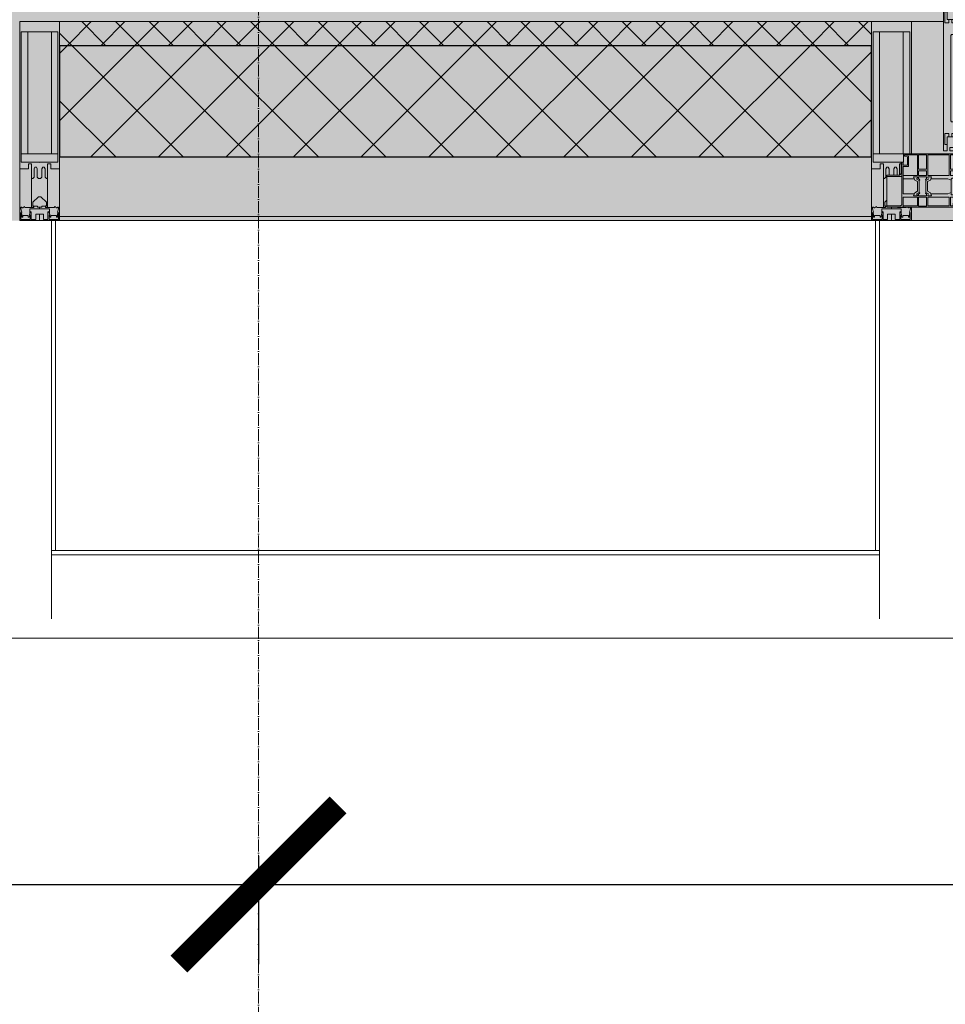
# Model space of a CAD drawing. Header units: millimetres. Extents: x -26894274 to 19789193, y -86687 to 22351.
# Tile 28 of 256: x 35618 to 36781, y -50719 to -49482. Entities that reach past the tile are written whole.
import ezdxf

# ---------------------------------------------------------------- set-up
doc = ezdxf.new("R2010")
doc.units = ezdxf.units.MM
doc.linetypes.add('-D1-02х01', pattern=[3, 2, -1])
doc.linetypes.add('-D1d1-15x02', pattern=[19, 15, -2, 0, -2])
doc.layers.get('Defpoints').update_dxf_attribs({"color": 31})
for name, color, linetype, lineweight in [('_0', 7, 'Continuous', 13), ('A-200-M_WALL', 7, 'Continuous', 5), ('A-200-M_WALL_PAT', 7, 'Continuous', 5), ('A-214-M_CURT_WALL', 7, 'Continuous', 5), ('A-215-M_CURT_PANEL', 7, 'Continuous', 5), ('A-280-M_COLUMN', 7, 'Continuous', 5), ('A-314-M_WINDOW', 7, 'Continuous', 5), ('Z-060-M_DETAIL', 7, 'Continuous', 5), ('Ограждение', 7, 'Continuous', 5), ('Оси', 7, 'Continuous', 5), ('Поручни', 7, 'Continuous', 5)]:
    doc.layers.add(name, color=color, linetype=linetype, lineweight=lineweight)
doc.styles.add('fl_iso paper', font='isocpeur.ttf', dxfattribs={"width": 0.8, "oblique": 10})
doc.dimstyles.new('In tre 1_100', dxfattribs={"dimscale": 100, "dimtxt": 2.5, "dimasz": 2, "dimexe": 1, "dimexo": 0.7, "dimgap": 0.6, "dimtad": 1, "dimdec": 0, "dimrnd": 5, "dimzin": 0, "dimdsep": 46, "dimtxsty": 'fl_iso paper', "dimblk": 'ARCHTICK', "dimcen": 0, "dimdle": 1, "dimadec": 0, "dimazin": 0, "dimtfac": 1, "dimtdec": 0, "dimtofl": 0, "dimtmove": 1, "dimatfit": 3, "dimldrblk": 'DOT', "dimfxl": 40, "dimtfillclr": 256, "dimtolj": 1, "dimtzin": 0, "dimarcsym": 1})

# ---------------------------------------------------------------- blocks, each defined once
blk = doc.blocks.new('_ArchTick')
at = {"color": 0, "linetype": 'ByBlock', "lineweight": 9, "const_width": 0.15}
blk.add_lwpolyline([(-0.5, -0.5), (0.5, 0.5)], dxfattribs=at)
blk = doc.blocks.new('*D280')
at = {"layer": 'Defpoints', "color": 0, "transparency": 16777216}
for p in [(35918, -50462.7), (44318, -50462.7), (44318, -50568.8)]:
    blk.add_point(p, dxfattribs=at)
at = {"layer": 'Оси', "color": 0, "lineweight": -2, "transparency": 16777216}
for p, q in [((35918, -50532.7), (35918, -50668.8)), ((44318, -50532.7), (44318, -50668.8)), ((35818, -50568.8), (44418, -50568.8))]:
    blk.add_line(p, q, dxfattribs=at)
at = {"layer": 'Оси', "color": 0, "lineweight": -2, "transparency": 16777216, "xscale": 200, "yscale": 200, "zscale": 200, "rotation": 180}
blk.add_blockref('_ArchTick', (35918, -50568.8), dxfattribs=at)
at = {"layer": 'Оси', "color": 0, "lineweight": -2, "transparency": 16777216, "xscale": 200, "yscale": 200, "zscale": 200}
blk.add_blockref('_ArchTick', (44318, -50568.8), dxfattribs=at)
at = {"layer": 'Оси', "color": 0, "transparency": 16777216, "insert": (40118, -50383.8), "char_height": 250, "attachment_point": 5, "style": 'fl_iso paper'}
blk.add_mtext('\\A1;8400', dxfattribs=at)
blk = doc.blocks.new('_DOT')
at = {"color": 0, "linetype": 'ByBlock'}
blk.add_line((-0.5, 0), (-1, 0), dxfattribs=at)
at = {"color": 0, "linetype": 'ByBlock', "const_width": 0.5}
blk.add_lwpolyline([(-0.25, 0, 1), (0.25, 0, 1)], format="xyb", close=True, dxfattribs=at)
blk = doc.blocks.new('A_PAN_Створка - 383мм-V35-50_AS_Plan_09')
at = {"layer": 'A-215-M_CURT_PANEL'}
h = blk.add_hatch(dxfattribs=at)
h.set_pattern_fill('FP_19', color=256, style=0, pattern_type=2)
h.set_pattern_definition([(225, (700, -754.981), (14.14214, -14.14214), []), (315, (700, -754.981), (14.14214, 14.14214), [])])
h.paths.add_polyline_path([(-54.5, -31.8), (-54.9, -34.1), (-57.2, -36.4), (-57.2, -60.8), (-54.6, -63.4), (-53.6, -82.7), (54.6, -81.8), (54.6, -63.4), (57.2, -60.8), (57.2, -36.4), (54.9, -34.1), (54.5, -31.8)])
at = {"layer": 'A-314-M_WINDOW'}
for p, q in [((-67.9, -17), (-171, -17)), ((-171, -17), (-171, -57)), ((-171, -18.5), (-153.5, -18.5)), ((-153.5, -18.5), (-152, -20)), ((-152, -20), (-152, -73.5)), ((-150.5, -17), (-150.5, -29.4)), ((-132.4, -18.6), (-150.5, -18.6)), ((-132.4, -29.4), (-132.4, -18.6)), ((-131, -18.2), (-131, -29.5)), ((-120.8, -18.2), (-131, -18.2)), ((-120.8, -18.2), (-120.8, -29.5)), ((-119.3, -18.6), (-92.5, -18.6)), ((-119.3, -29.4), (-119.3, -18.6)), ((-92.5, -18.6), (-92.5, -29.4)), ((-90.8, -18.5), (-90.8, -29.4)), ((-87.3, -18.5), (-90.8, -18.5)), ((-87.3, -20.4), (-87.3, -18.5)), ((-87.3, -20.4), (-87.3, -21.9)), ((-84.8, -20.4), (-87.3, -20.4)), ((-87.3, -21.9), (-85.9, -21.9)), ((-85.9, -18.2), (-85.9, -20.4)), ((-75.9, -18.2), (-85.9, -18.2)), ((-85.9, -21.9), (-85.9, -29.4)), ((-83.4, -20.4), (-84.8, -20.4)), ((-70, -33.8), (-83.4, -20.4)), ((-78, -84), (-78, -23.5)), ((-78, -23.5), (-67.9, -23.5)), ((-75.9, -21.5), (-75.9, -18.2)), ((-75.9, -21.5), (-75.9, -23.5)), ((-74.9, -21.5), (-75.9, -21.5)), ((-75.9, -23.5), (-73, -23.5)), ((-74.9, -17.9), (-74.9, -21.5)), ((-68.9, -17.9), (-74.9, -17.9)), ((-67.2, -29.3), (-73, -23.5)), ((-61.4, -23.5), (-70, -32.1)), ((-68.9, -21.5), (-68.9, -17.9)), ((-67.9, -21.5), (-68.9, -21.5)), ((67.9, -17), (-67.9, -17)), ((-61.4, -23.5), (-67.9, -17)), ((-67.9, -17), (-67.9, -23.5)), ((-67.9, -17), (67.9, -17)), ((-67.9, -21.5), (-67.9, -23.5)), ((-67.9, -23.5), (-64.6, -26.8)), ((-67.9, -23.5), (-64.6, -26.8)), ((-64.6, -26.8), (-61.4, -23.5)), ((61.4, -23.5), (-61.4, -23.5)), ((67.9, -17), (61.4, -23.5)), ((70, -32.1), (61.4, -23.5)), ((61.4, -23.5), (64.6, -26.8)), ((67.9, -23.5), (64.6, -26.8)), ((64.6, -26.8), (67.9, -23.5)), ((67.2, -29.3), (73, -23.5)), ((67.9, -23.5), (67.9, -17)), ((171, -17), (67.9, -17)), ((67.9, -21.5), (67.9, -23.5)), ((67.9, -21.5), (68.9, -21.5)), ((67.9, -23.5), (78, -23.5)), ((68.9, -17.9), (74.9, -17.9)), ((68.9, -21.5), (68.9, -17.9)), ((70, -33.8), (83.4, -20.4)), ((75.9, -23.5), (73, -23.5)), ((74.9, -17.9), (74.9, -21.5)), ((74.9, -21.5), (75.9, -21.5)), ((75.9, -18.2), (85.9, -18.2)), ((75.9, -21.5), (75.9, -18.2)), ((75.9, -21.5), (75.9, -23.5)), ((78, -23.5), (78, -84)), ((83.4, -20.4), (84.8, -20.4)), ((84.8, -20.4), (87.3, -20.4)), ((85.9, -18.2), (85.9, -20.4)), ((85.9, -21.9), (85.9, -29.4)), ((87.3, -21.9), (85.9, -21.9)), ((87.3, -18.5), (90.8, -18.5)), ((87.3, -20.4), (87.3, -18.5)), ((87.3, -20.4), (87.3, -21.9)), ((90.8, -18.5), (90.8, -29.4)), ((92.5, -18.6), (92.5, -29.4)), ((119.3, -18.6), (92.5, -18.6)), ((119.3, -29.4), (119.3, -18.6)), ((120.8, -18.2), (120.8, -29.5)), ((120.8, -18.2), (131, -18.2)), ((131, -18.2), (131, -29.5)), ((132.4, -18.6), (150.5, -18.6)), ((132.4, -29.4), (132.4, -18.6)), ((150.5, -17), (150.5, -29.4)), ((153.5, -18.5), (152, -20)), ((152, -20), (152, -73.5)), ((171, -18.5), (153.5, -18.5)), ((171, -57), (171, -17)), ((-150.5, -29.4), (-132.4, -29.4)), ((-150.5, -33.6), (-150.5, -68)), ((-136.3, -33.6), (-150.5, -33.6)), ((-137.2, -31), (-135.8, -35)), ((-132.5, -31), (-137.2, -31)), ((-132.1, -36.8), (-135.8, -35)), ((-132.5, -31.9), (-133.4, -33.7)), ((-133.4, -33.7), (-130.1, -35.3)), ((-132.5, -31.9), (-132.5, -31)), ((-132.1, -49), (-132.1, -36.8)), ((-131, -29.5), (-120.8, -29.5)), ((-131, -30.9), (-131, -33)), ((-120.8, -30.9), (-131, -30.9)), ((-129.4, -34.6), (-131, -33)), ((-130.1, -35.3), (-129.4, -34.6)), ((-130.1, -35.3), (-130.1, -50.4)), ((-122.4, -34.6), (-120.8, -33)), ((-121.7, -35.3), (-122.4, -34.6)), ((-118.4, -33.7), (-121.7, -35.3)), ((-121.7, -35.3), (-121.7, -50.4)), ((-120.8, -30.9), (-120.8, -33)), ((-119.7, -36.8), (-115.9, -35)), ((-119.7, -49), (-119.7, -36.8)), ((-92.5, -29.4), (-119.3, -29.4)), ((-119.3, -31), (-114.6, -31)), ((-119.3, -31.9), (-119.3, -31)), ((-119.3, -31.9), (-118.4, -33.7)), ((-114.6, -31), (-115.9, -35)), ((-94.1, -33.5), (-115.4, -33.5)), ((-89.9, -35.1), (-94.1, -33.5)), ((-90.8, -29.4), (-85.9, -29.4)), ((-89.9, -32.5), (-89.9, -35.1)), ((-85.9, -32.5), (-89.9, -32.5)), ((-89.9, -35.1), (-89.9, -50.9)), ((-85.9, -29.4), (-85.9, -32.5)), ((-78, -36.8), (-70, -36.8)), ((-78, -45.6), (-78, -36.8)), ((-70, -32.1), (-70, -62.5)), ((-70, -36.8), (-70, -33.8)), ((-64.6, -26.8), (-67.2, -29.3)), ((64.6, -26.8), (67.2, -29.3)), ((70, -62.5), (70, -32.1)), ((70, -36.8), (70, -33.8)), ((78, -36.8), (70, -36.8)), ((78, -45.6), (78, -36.8)), ((85.9, -29.4), (85.9, -32.5)), ((90.8, -29.4), (85.9, -29.4)), ((85.9, -32.5), (89.9, -32.5)), ((89.9, -32.5), (89.9, -35.1)), ((89.9, -35.1), (94.1, -33.5)), ((89.9, -35.1), (89.9, -50.9)), ((92.5, -29.4), (119.3, -29.4)), ((94.1, -33.5), (115.4, -33.5)), ((114.6, -31), (115.9, -35)), ((119.3, -31), (114.6, -31)), ((119.7, -36.8), (115.9, -35)), ((119.3, -31.9), (118.4, -33.7)), ((118.4, -33.7), (121.7, -35.3)), ((119.3, -31.9), (119.3, -31)), ((119.7, -49), (119.7, -36.8)), ((131, -29.5), (120.8, -29.5)), ((120.8, -30.9), (120.8, -33)), ((120.8, -30.9), (131, -30.9)), ((122.4, -34.6), (120.8, -33)), ((121.7, -35.3), (122.4, -34.6)), ((121.7, -35.3), (121.7, -50.4)), ((129.4, -34.6), (131, -33)), ((130.1, -35.3), (129.4, -34.6)), ((133.4, -33.7), (130.1, -35.3)), ((130.1, -35.3), (130.1, -50.4)), ((131, -30.9), (131, -33)), ((132.1, -36.8), (135.8, -35)), ((132.1, -49), (132.1, -36.8)), ((150.5, -29.4), (132.4, -29.4)), ((132.5, -31), (137.2, -31)), ((132.5, -31.9), (132.5, -31)), ((132.5, -31.9), (133.4, -33.7)), ((137.2, -31), (135.8, -35)), ((136.3, -33.6), (150.5, -33.6)), ((150.5, -33.6), (150.5, -68)), ((-132.1, -49), (-135.8, -50.8)), ((-119.7, -49), (-115.9, -50.8)), ((-85.9, -53.5), (-78, -45.6)), ((85.9, -53.5), (78, -45.6)), ((119.7, -49), (115.9, -50.8)), ((132.1, -49), (135.8, -50.8)), ((-171, -55.5), (-152, -55.5)), ((-171, -57), (-156, -57)), ((-153, -60), (-153, -73.5)), ((-136.4, -52.4), (-150.5, -52.4)), ((-150.5, -56.6), (-132.4, -56.6)), ((-137.2, -54.8), (-135.8, -50.8)), ((-132.5, -54.8), (-137.2, -54.8)), ((-133.4, -52), (-130.1, -50.4)), ((-132.5, -53.8), (-133.4, -52)), ((-132.5, -53.8), (-132.5, -54.8)), ((-132.4, -56.6), (-132.4, -82.5)), ((-129.4, -51.1), (-131, -52.7)), ((-131, -55.1), (-131, -52.7)), ((-120.8, -55.1), (-131, -55.1)), ((-131, -56.5), (-131, -62.6)), ((-131, -56.5), (-120.8, -56.5)), ((-130.1, -50.4), (-129.4, -51.1)), ((-121.7, -50.4), (-122.4, -51.1)), ((-122.4, -51.1), (-120.8, -52.7)), ((-118.4, -52), (-121.7, -50.4)), ((-120.8, -55.1), (-120.8, -52.7)), ((-120.8, -56.5), (-120.8, -62.6)), ((-119.3, -53.8), (-118.4, -52)), ((-119.3, -53.8), (-119.3, -54.8)), ((-119.3, -54.8), (-114.6, -54.8)), ((-119.3, -56.6), (-119.3, -82.5)), ((-92.5, -56.6), (-119.3, -56.6)), ((-114.6, -54.8), (-115.9, -50.8)), ((-94.1, -52.5), (-115.3, -52.5)), ((-89.9, -50.9), (-94.1, -52.5)), ((-92.5, -56.6), (-92.5, -82.5)), ((-90.8, -56.6), (-85.9, -56.6)), ((-90.8, -62.7), (-90.8, -56.6)), ((-89.9, -52.2), (-89.9, -50.9)), ((-89.9, -52.2), (-88.6, -53.5)), ((-85.9, -53.5), (-88.6, -53.5)), ((-85.9, -56.6), (-85.9, -53.5)), ((-80.4, -61.1), (-80.4, -62.7)), ((-78, -61.1), (-80.4, -61.1)), ((-78, -66.1), (-78, -61.1)), ((78, -61.1), (80.4, -61.1)), ((78, -66.1), (78, -61.1)), ((80.4, -61.1), (80.4, -62.7)), ((85.9, -53.5), (88.6, -53.5)), ((85.9, -56.6), (85.9, -53.5)), ((90.8, -56.6), (85.9, -56.6)), ((89.9, -52.2), (88.6, -53.5)), ((89.9, -50.9), (94.1, -52.5)), ((89.9, -52.2), (89.9, -50.9)), ((90.8, -62.7), (90.8, -56.6)), ((92.5, -56.6), (119.3, -56.6)), ((92.5, -56.6), (92.5, -82.5)), ((94.1, -52.5), (115.3, -52.5)), ((114.6, -54.8), (115.9, -50.8)), ((119.3, -54.8), (114.6, -54.8)), ((118.4, -52), (121.7, -50.4)), ((119.3, -53.8), (118.4, -52)), ((119.3, -53.8), (119.3, -54.8)), ((119.3, -56.6), (119.3, -82.5)), ((122.4, -51.1), (120.8, -52.7)), ((120.8, -55.1), (120.8, -52.7)), ((120.8, -55.1), (131, -55.1)), ((120.8, -56.5), (120.8, -62.6)), ((131, -56.5), (120.8, -56.5)), ((121.7, -50.4), (122.4, -51.1)), ((130.1, -50.4), (129.4, -51.1)), ((129.4, -51.1), (131, -52.7)), ((133.4, -52), (130.1, -50.4)), ((131, -55.1), (131, -52.7)), ((131, -56.5), (131, -62.6)), ((150.5, -56.6), (132.4, -56.6)), ((132.4, -56.6), (132.4, -82.5)), ((132.5, -53.8), (133.4, -52)), ((132.5, -53.8), (132.5, -54.8)), ((132.5, -54.8), (137.2, -54.8)), ((137.2, -54.8), (135.8, -50.8)), ((136.4, -52.4), (150.5, -52.4)), ((171, -55.5), (152, -55.5)), ((153, -73.5), (153, -60)), ((156, -57), (171, -57)), ((-153, -73.5), (-150, -73.5)), ((-150.5, -68), (-143.5, -68)), ((-150.5, -69.5), (-150.5, -73.5)), ((-145, -69.5), (-150.5, -69.5)), ((-150, -73.5), (-150, -84)), ((-145, -69.5), (-145, -79.5)), ((-143.5, -68), (-143.5, -81)), ((-120.8, -62.6), (-131, -62.6)), ((-131, -64.6), (-120.8, -64.6)), ((-131, -82.5), (-131, -64.6)), ((-120.8, -82.5), (-120.8, -64.6)), ((-80.4, -62.7), (-90.8, -62.7)), ((-90.8, -64.6), (-90.8, -82.5)), ((-80.1, -64.6), (-90.8, -64.6)), ((-80.1, -66.1), (-80.1, -64.6)), ((-78, -66.1), (-80.1, -66.1)), ((-70, -62.5), (-73.9, -62.5)), ((-73.9, -62.5), (-73.9, -87.5)), ((73.9, -62.5), (70, -62.5)), ((73.9, -87.5), (73.9, -62.5)), ((78, -66.1), (80.1, -66.1)), ((80.1, -64.6), (90.8, -64.6)), ((80.1, -66.1), (80.1, -64.6)), ((80.4, -62.7), (90.8, -62.7)), ((90.8, -64.6), (90.8, -82.5)), ((120.8, -62.6), (131, -62.6)), ((120.8, -82.5), (120.8, -64.6)), ((131, -64.6), (120.8, -64.6)), ((131, -82.5), (131, -64.6)), ((143.5, -68), (143.5, -81)), ((150.5, -68), (143.5, -68)), ((145, -69.5), (150.5, -69.5)), ((145, -69.5), (145, -79.5)), ((150, -84), (150, -73.5)), ((150, -73.5), (153, -73.5)), ((150.5, -69.5), (150.5, -73.5)), ((-150, -84), (-78, -84)), ((-148.5, -81), (-148.5, -82.5)), ((-143.5, -81), (-148.5, -81)), ((-148.5, -82.5), (-132.4, -82.5)), ((-131, -82.5), (-120.8, -82.5)), ((-119.3, -82.5), (-92.5, -82.5)), ((-90.8, -82.5), (-79.5, -82.5)), ((-78, -84), (-85, -84)), ((-85, -84), (-85, -87.5)), ((-79.5, -80.6), (-78, -80.6)), ((-79.5, -82.5), (-79.5, -80.6)), ((-78, -87.5), (-78, -84)), ((-78, -84), (-73.9, -84)), ((73.9, -84), (78, -84)), ((79.5, -80.6), (78, -80.6)), ((78, -87.5), (78, -84)), ((78, -84), (85, -84)), ((78, -84), (150, -84)), ((79.5, -82.5), (79.5, -80.6)), ((90.8, -82.5), (79.5, -82.5)), ((85, -84), (85, -87.5)), ((119.3, -82.5), (92.5, -82.5)), ((131, -82.5), (120.8, -82.5)), ((148.5, -82.5), (132.4, -82.5)), ((143.5, -81), (148.5, -81)), ((148.5, -81), (148.5, -82.5)), ((-73.9, -87.5), (-91.5, -87.5)), ((-91.5, -87.5), (-91.5, -92)), ((-91.5, -92), (91.5, -92)), ((-85, -87.5), (-78, -87.5)), ((91.5, -87.5), (73.9, -87.5)), ((85, -87.5), (78, -87.5)), ((91.5, -92), (91.5, -87.5))]:
    blk.add_line(p, q, dxfattribs=at)
for centre, start, end in [((-156, -60), 0, 90), ((156, -60), 90, 180)]:
    blk.add_arc(centre, 3, start, end, dxfattribs=at)
at = {"layer": 'A-314-M_WINDOW', "linetype": '-D1-02х01'}
blk.add_arc((91.4, -87.5), 183, 181.4091, 271.1445, dxfattribs=at)
at = {"layer": 'Z-060-M_DETAIL'}
for p, q in [((-70, -32.1), (-61.4, -23.5)), ((61.4, -23.5), (-61.4, -23.5)), ((70, -32.1), (61.4, -23.5)), ((-70, -62.5), (-70, -32.1)), ((-65.7, -37.4), (-60.8, -34.7)), ((-60.8, -34.7), (-57.3, -35.9)), ((-55.2, -33.8), (-57.3, -35.9)), ((-54.9, -34.1), (-57.2, -36.4)), ((-57.2, -36.4), (-57.2, -60.8)), ((-55.2, -33.8), (-54.8, -31.5)), ((-54.9, -25.8), (-53.9, -24.8)), ((-54.9, -29.5), (-54.9, -25.8)), ((-53.9, -30.5), (-54.9, -29.5)), ((-54.5, -31.8), (-54.9, -34.1)), ((0, -31.5), (-54.8, -31.5)), ((54.5, -31.8), (-54.5, -31.8)), ((-53.9, -24.8), (53.9, -24.8)), ((53.9, -30.5), (-53.9, -30.5)), ((0, -31.5), (54.8, -31.5)), ((54.9, -25.8), (53.9, -24.8)), ((53.9, -30.5), (54.9, -29.5)), ((54.9, -34.1), (54.5, -31.8)), ((55.2, -33.8), (54.8, -31.5)), ((54.9, -29.5), (54.9, -25.8)), ((57.2, -36.4), (54.9, -34.1)), ((55.2, -33.8), (57.3, -35.9)), ((57.2, -60.8), (57.2, -36.4)), ((60.8, -34.7), (57.3, -35.9)), ((65.7, -37.4), (60.8, -34.7)), ((70, -62.5), (70, -32.1)), ((-67.8, -38.3), (-65.7, -37.4)), ((-67.8, -55.7), (-67.8, -38.3)), ((67.8, -38.3), (65.7, -37.4)), ((67.8, -55.7), (67.8, -38.3)), ((-66, -56.5), (-67.8, -55.7)), ((-66, -56.5), (-62, -59.1)), ((-62, -59.1), (-60.7, -61)), ((-60.7, -61), (-57.4, -61)), ((-57.4, -61), (-54.9, -63.5)), ((-57.2, -60.8), (-54.6, -63.4)), ((54.6, -63.4), (57.2, -60.8)), ((57.4, -61), (54.9, -63.5)), ((60.7, -61), (57.4, -61)), ((62, -59.1), (60.7, -61)), ((66, -56.5), (62, -59.1)), ((66, -56.5), (67.8, -55.7)), ((-73.9, -62.5), (-70, -62.5)), ((-73.9, -87.5), (-73.9, -62.5)), ((-69.4, -66.5), (-73.9, -66.5)), ((-69.4, -81.5), (-69.4, -66.5)), ((-61.7, -62.5), (-67.9, -62.5)), ((-67.9, -62.5), (-67.9, -89.3)), ((-61.7, -64.9), (-61.7, -62.5)), ((-60.1, -67.7), (-61.7, -64.9)), ((-56.4, -67.7), (-60.1, -67.7)), ((-56.4, -89.4), (-56.4, -67.7)), ((-54.9, -63.5), (-54.9, -81.9)), ((-54.6, -63.4), (-54.6, -81.8)), ((54.6, -81.8), (54.6, -63.4)), ((54.9, -63.5), (54.9, -81.9)), ((56.4, -67.7), (60.1, -67.7)), ((56.4, -89.4), (56.4, -67.7)), ((60.1, -67.7), (61.7, -64.9)), ((61.7, -62.5), (67.9, -62.5)), ((61.7, -64.9), (61.7, -62.5)), ((67.9, -62.5), (67.9, -89.3)), ((69.4, -66.5), (73.9, -66.5)), ((69.4, -81.5), (69.4, -66.5)), ((73.9, -62.5), (70, -62.5)), ((73.9, -87.5), (73.9, -62.5)), ((-73.9, -81.5), (-69.4, -81.5)), ((-69.4, -85.5), (-73.9, -85.5)), ((-69.4, -90.3), (-69.4, -85.5)), ((-54.9, -81.9), (-53.8, -83)), ((-54.9, -85.6), (-53.9, -84.6)), ((-54.9, -89.3), (-54.9, -85.6)), ((-54.6, -81.8), (-53.6, -82.7)), ((-53.9, -84.6), (53.9, -84.6)), ((53.8, -83), (-53.8, -83)), ((-53.6, -82.7), (53.6, -82.7)), ((53.6, -82.7), (54.6, -81.8)), ((54.9, -81.9), (53.8, -83)), ((54.9, -85.6), (53.9, -84.6)), ((54.9, -89.3), (54.9, -85.6)), ((73.9, -81.5), (69.4, -81.5)), ((69.4, -85.5), (73.9, -85.5)), ((69.4, -90.3), (69.4, -85.5)), ((-91.5, -87.5), (-73.9, -87.5)), ((-91.5, -92), (-91.5, -87.5)), ((-91.5, -92), (91.5, -92)), ((-83.4, -90.3), (-83.4, -87.5)), ((-83.4, -90.3), (-69.4, -90.3)), ((-67.9, -89.3), (-66.9, -90.3)), ((-66.9, -90.3), (-57.4, -90.3)), ((-57.4, -90.3), (-56.4, -89.4)), ((-53.9, -90.3), (-54.9, -89.3)), ((53.9, -90.3), (-53.9, -90.3)), ((53.9, -90.3), (54.9, -89.3)), ((57.4, -90.3), (56.4, -89.4)), ((66.9, -90.3), (57.4, -90.3)), ((67.9, -89.3), (66.9, -90.3)), ((83.4, -90.3), (69.4, -90.3)), ((91.5, -87.5), (73.9, -87.5)), ((83.4, -90.3), (83.4, -87.5)), ((91.5, -92), (91.5, -87.5))]:
    blk.add_line(p, q, dxfattribs=at)
at = {"layer": 'Z-060-M_DETAIL', "color": 9, "true_color": 0xc8c8c8}
for p, q in [((95.1, -87.5), (95.1, -105.1)), ((99.6, -87.5), (95.1, -87.5)), ((97.9, -95.6), (95.1, -95.6)), ((97.9, -95.6), (97.9, -109.6)), ((99.6, -270.5), (99.6, -87.5)), ((39.7, -109), (31.1, -117.6)), ((70.1, -109), (39.7, -109)), ((45.9, -111.2), (45, -113.3)), ((63.3, -111.2), (45.9, -111.2)), ((64.1, -113), (63.3, -111.2)), ((70.1, -105.1), (70.1, -109)), ((95.1, -105.1), (70.1, -105.1)), ((74.1, -109.6), (74.1, -105.1)), ((89.1, -109.6), (74.1, -109.6)), ((89.1, -105.1), (89.1, -109.6)), ((93.1, -109.6), (93.1, -105.1)), ((97.9, -109.6), (93.1, -109.6)), ((31.1, -117.6), (31.1, -240.4)), ((41.4, -123.8), (43.5, -121.7)), ((45, -113.3), (42.3, -118.2)), ((42.3, -118.2), (43.5, -121.7)), ((64.1, -113), (66.7, -117)), ((66.7, -117), (68.6, -118.3)), ((68.6, -118.3), (68.6, -121.6)), ((68.6, -121.6), (71.1, -124.1)), ((41.4, -123.8), (39.1, -124.2)), ((39.1, -179), (39.1, -124.2)), ((71.1, -124.1), (89.5, -124.1)), ((89.5, -124.1), (90.6, -125.2)), ((90.6, -125.2), (90.6, -232.8)), ((39.1, -179), (39.1, -233.8)), ((41.4, -234.2), (39.1, -233.8)), ((41.4, -234.2), (43.5, -236.3)), ((68.6, -236.4), (71.1, -233.9)), ((71.1, -233.9), (89.5, -233.9)), ((89.5, -233.9), (90.6, -232.8)), ((39.7, -249), (31.1, -240.4)), ((42.3, -239.8), (43.5, -236.3)), ((45, -244.7), (42.3, -239.8)), ((45.9, -246.8), (45, -244.7)), ((63.3, -246.8), (45.9, -246.8)), ((64.1, -245), (63.3, -246.8)), ((64.1, -245), (66.7, -241)), ((66.7, -241), (68.6, -239.7)), ((68.6, -239.7), (68.6, -236.4)), ((70.1, -249), (39.7, -249)), ((70.1, -252.9), (70.1, -249)), ((95.1, -252.9), (70.1, -252.9)), ((74.1, -248.4), (74.1, -252.9)), ((89.1, -248.4), (74.1, -248.4)), ((89.1, -252.9), (89.1, -248.4)), ((93.1, -248.4), (93.1, -252.9)), ((97.9, -248.4), (93.1, -248.4)), ((95.1, -270.5), (95.1, -252.9)), ((97.9, -262.4), (97.9, -248.4)), ((97.9, -262.4), (95.1, -262.4)), ((99.6, -270.5), (95.1, -270.5))]:
    blk.add_line(p, q, dxfattribs=at)
blk = doc.blocks.new('Rectangular Mullion - R_StandardFrame_50Wx250H-V26-50_AS_Plan_09')
at = {"layer": 'A-214-M_CURT_WALL'}
for p, q in [((34660, -505), (34700.4, -505)), ((34729.9, -505), (34940, -505)), ((34660, -755), (34940, -755))]:
    blk.add_line(p, q, dxfattribs=at)
blk = doc.blocks.new('Rectangular Mullion - 50Wx250H-2623690-50_AS_Plan_09')
at = {"layer": 'Z-060-M_DETAIL'}
for p, q in [((-25, 65.2), (-25, 250)), ((-25, 250), (0, 250)), ((25, 250), (0, 250)), ((25, 65.2), (25, 250)), ((-23, 237.3), (0, 237.3)), ((-23, 237.3), (-23, 73.6)), ((-14.9, 84), (-14.9, 237.3)), ((23, 237.3), (0, 237.3)), ((14.9, 84), (14.9, 237.3)), ((23, 237.3), (23, 73.6)), ((0, 84), (-23, 84)), ((0, 84), (23, 84)), ((-14, 65.2), (-25, 65.2)), ((-0.5, 73.6), (-23, 73.6)), ((-14, 71.3), (-14, 65.2)), ((-10, 71.3), (-14, 71.3)), ((-10, 53), (-10, 71.3)), ((-7, 65.2), (-5.9, 67.3)), ((-7, 65.2), (-7, 54.7)), ((-4.1, 67.3), (-5.9, 67.3)), ((-4.1, 67.3), (-2.9, 65.1)), ((-2.9, 65.1), (-2.9, 54.6)), ((0.5, 73.6), (23, 73.6)), ((4.1, 67.3), (2.9, 65.1)), ((2.9, 65.1), (2.9, 54.6)), ((4.1, 67.3), (5.9, 67.3)), ((7, 65.2), (5.9, 67.3)), ((7, 65.2), (7, 54.7)), ((10, 71.3), (14, 71.3)), ((10, 53), (10, 71.3)), ((14, 71.3), (14, 65.2)), ((14, 65.2), (25, 65.2)), ((-8.7, 53), (-10, 53)), ((-10, 53), (-10, 17)), ((-8.7, 53), (-7, 54.7)), ((-1.3, 53), (-2.9, 54.6)), ((0, 53), (-1.3, 53)), ((0, 53), (1.3, 53)), ((1.3, 53), (2.9, 54.6)), ((8.7, 53), (7, 54.7)), ((8.7, 53), (10, 53)), ((10, 53), (10, 17)), ((-8.5, 23), (-1.5, 30)), ((-1.5, 30), (0, 30)), ((1.5, 30), (0, 30)), ((8.5, 23), (1.5, 30)), ((-23.8, 14.6), (-25, 14.2)), ((-25, 0), (-25, 14.2)), ((-22.3, 17), (-23.8, 17)), ((-23.8, 17), (-23.8, 14.6)), ((-22.5, 10.6), (-23.8, 14.6)), ((-22.3, 17), (-22.3, 16)), ((-22.3, 16), (-21.3, 16)), ((-19, 17.6), (-21.3, 16)), ((-18.4, 16.6), (-19, 17.6)), ((-7.4, 16.6), (-18.4, 16.6)), ((-12.2, 9), (-12.2, 14.8)), ((-12.2, 14.8), (0, 14.8)), ((-10, 17), (-7.5, 17)), ((-8.5, 18.5), (-8.5, 23)), ((-7.5, 18.5), (-8.5, 18.5)), ((-7.5, 17), (-7.5, 18.5)), ((-7.4, 18), (-7.4, 16.6)), ((-2.6, 18), (-7.4, 18)), ((-2.6, 18), (-2.6, 16.8)), ((-2.6, 16.8), (0, 16.8)), ((2.6, 16.8), (0, 16.8)), ((0, 14.8), (0, 16.8)), ((0, 14.8), (0, 16.8)), ((12.2, 14.8), (0, 14.8)), ((2.6, 18), (2.6, 16.8)), ((2.6, 18), (7.4, 18)), ((7.4, 18), (7.4, 16.6)), ((7.4, 16.6), (18.4, 16.6)), ((7.5, 18.5), (8.5, 18.5)), ((7.5, 17), (7.5, 18.5)), ((10, 17), (7.5, 17)), ((8.5, 18.5), (8.5, 23)), ((12.2, 9), (12.2, 14.8)), ((18.4, 16.6), (19, 17.6)), ((19, 17.6), (21.3, 16)), ((22.3, 16), (21.3, 16)), ((22.3, 17), (22.3, 16)), ((22.3, 17), (23.8, 17)), ((22.5, 10.6), (23.8, 14.6)), ((23.8, 17), (23.8, 14.6)), ((23.8, 14.6), (25, 14.2)), ((25, 0), (25, 14.2)), ((-22.5, 10.6), (-23.7, 9.9)), ((-23.7, 1.3), (-23.7, 9.9)), ((-23.7, 1.3), (-11.8, 1.3)), ((-23.2, 10.2), (-22.5, 8)), ((-22.5, 8), (-22.5, 4.5)), ((-21.3, 4.5), (-22.5, 4.5)), ((-21.3, 4.5), (-21.3, 6.5)), ((-21.3, 6.5), (-14.2, 6.5)), ((-14.2, 6.5), (-14.2, 4.5)), ((-13.2, 4.5), (-14.2, 4.5)), ((-13.2, 4.5), (-12.2, 7.2)), ((-12.7, 7.6), (-11.3, 11.4)), ((-12.7, 7.6), (-11.8, 6.9)), ((-11.8, 1.3), (-11.8, 6.9)), ((-10.5, 11.2), (-11.3, 11.4)), ((-10.5, 1.5), (-10.5, 11.2)), ((-4.8, 1.5), (-10.5, 1.5)), ((0, 8), (-4.8, 8)), ((-4.8, 1.5), (-4.8, 8)), ((0, 0), (0, 8)), ((0, 8), (4.8, 8)), ((0, 0), (0, 8)), ((4.8, 1.5), (4.8, 8)), ((4.8, 1.5), (10.5, 1.5)), ((10.5, 11.2), (11.3, 11.4)), ((10.5, 1.5), (10.5, 11.2)), ((12.7, 7.6), (11.3, 11.4)), ((12.7, 7.6), (11.8, 6.9)), ((11.8, 1.3), (11.8, 6.9)), ((23.7, 1.3), (11.8, 1.3)), ((13.2, 4.5), (12.2, 7.2)), ((13.2, 4.5), (14.2, 4.5)), ((21.3, 6.5), (14.2, 6.5)), ((14.2, 6.5), (14.2, 4.5)), ((21.3, 4.5), (21.3, 6.5)), ((21.3, 4.5), (22.5, 4.5)), ((22.5, 10.6), (23.7, 9.9)), ((23.2, 10.2), (22.5, 8)), ((22.5, 8), (22.5, 4.5)), ((23.7, 1.3), (23.7, 9.9)), ((-25, 0), (0, 0)), ((25, 0), (0, 0))]:
    blk.add_line(p, q, dxfattribs=at)
for centre, start, end in [((-0.5, 73.1), 360, 90), ((0.5, 73.1), 90, 180)]:
    blk.add_arc(centre, 0.5, start, end, dxfattribs=at)
blk = doc.blocks.new('Rectangular Mullion - R_StandardFrame_50Wx250H-3812575-50_AS_Plan_09')
at = {"layer": 'A-214-M_CURT_WALL', "lineweight": 9}
for p, q in [((-50, -250), (-50, 0)), ((-50, 0), (0, 0)), ((0, 0), (0, -250)), ((0, -250), (-50, -250))]:
    blk.add_line(p, q, dxfattribs=at)
blk = doc.blocks.new('Rectangular Mullion - 50Wx250H-V70-50_AS_Plan_09')
at = {"layer": 'Z-060-M_DETAIL'}
for p, q in [((-25, 65.2), (-25, 250)), ((-25, 250), (0, 250)), ((25, 250), (0, 250)), ((25, 84), (25, 250)), ((-23, 237.3), (0, 237.3)), ((-23, 237.3), (-23, 73.6)), ((-14.9, 84), (-14.9, 237.3)), ((23, 237.3), (0, 237.3)), ((14.9, 84), (14.9, 237.3)), ((23, 237.3), (23, 84)), ((0, 84), (-23, 84)), ((0, 84), (15, 84)), ((-14, 65.2), (-25, 65.2)), ((-0.5, 73.6), (-23, 73.6)), ((-14, 71.3), (-14, 65.2)), ((-10, 71.3), (-14, 71.3)), ((-10, 53), (-10, 71.3)), ((-7, 65.2), (-5.9, 67.3)), ((-7, 65.2), (-7, 54.7)), ((-4.1, 67.3), (-5.9, 67.3)), ((-4.1, 67.3), (-2.9, 65.1)), ((-2.9, 65.1), (-2.9, 57)), ((0.5, 73.6), (15, 73.6)), ((4.1, 67.3), (2.9, 65.1)), ((2.9, 65.1), (2.9, 57)), ((4.1, 67.3), (5.9, 67.3)), ((7, 65.2), (5.9, 67.3)), ((7, 65.2), (7, 57)), ((10, 71.3), (12, 71.3)), ((10, 57.4), (10, 71.3)), ((-8.7, 53), (-10, 53)), ((-10, 53), (-10, 17)), ((-8.7, 53), (-7, 54.7)), ((-8.5, 23), (-6, 25.5)), ((-23.8, 14.6), (-25, 14.2)), ((-25, 0), (-25, 14.2)), ((-22.3, 17), (-23.8, 17)), ((-23.8, 17), (-23.8, 14.6)), ((-22.5, 10.6), (-23.8, 14.6)), ((-22.3, 17), (-22.3, 16)), ((-22.3, 16), (-21.3, 16)), ((-19, 17.6), (-21.3, 16)), ((-18.4, 16.6), (-19, 17.6)), ((-7.4, 16.6), (-18.4, 16.6)), ((-12.2, 9), (-12.2, 14.8)), ((-12.2, 14.8), (0, 14.8)), ((-10, 17), (-7.5, 17)), ((-8.5, 18.5), (-8.5, 23)), ((-7.5, 18.5), (-8.5, 18.5)), ((-7.5, 17), (-7.5, 18.5)), ((-7.4, 18), (-7.4, 16.6)), ((-6, 18), (-7.4, 18)), ((-2.6, 16.8), (0, 16.8)), ((2.6, 16.8), (0, 16.8)), ((0, 14.8), (0, 16.8)), ((0, 14.8), (0, 16.8)), ((12.2, 14.8), (0, 14.8)), ((7.4, 16.6), (18.4, 16.6)), ((12.2, 9), (12.2, 14.8)), ((19.9, 17), (21.3, 16)), ((22.3, 16), (21.3, 16)), ((22.3, 17), (22.3, 16)), ((22.5, 10.6), (23.8, 14.6)), ((23.8, 17), (23.8, 14.6)), ((23.8, 14.6), (25, 14.2)), ((25, 0), (25, 14.2)), ((-22.5, 10.6), (-23.7, 9.9)), ((-23.7, 1.3), (-23.7, 9.9)), ((-23.7, 1.3), (-11.8, 1.3)), ((-23.2, 10.2), (-22.5, 8)), ((-22.5, 8), (-22.5, 4.5)), ((-21.3, 4.5), (-22.5, 4.5)), ((-21.3, 4.5), (-21.3, 6.5)), ((-21.3, 6.5), (-14.2, 6.5)), ((-14.2, 6.5), (-14.2, 4.5)), ((-13.2, 4.5), (-14.2, 4.5)), ((-13.2, 4.5), (-12.2, 7.2)), ((-12.7, 7.6), (-11.3, 11.4)), ((-12.7, 7.6), (-11.8, 6.9)), ((-11.8, 1.3), (-11.8, 6.9)), ((-10.5, 11.2), (-11.3, 11.4)), ((-10.5, 1.5), (-10.5, 11.2)), ((-4.8, 1.5), (-10.5, 1.5)), ((0, 8), (-4.8, 8)), ((-4.8, 1.5), (-4.8, 8)), ((0, 0), (0, 8)), ((0, 8), (4.8, 8)), ((0, 0), (0, 8)), ((4.8, 1.5), (4.8, 8)), ((4.8, 1.5), (10.5, 1.5)), ((10.5, 11.2), (11.3, 11.4)), ((10.5, 1.5), (10.5, 11.2)), ((12.7, 7.6), (11.3, 11.4)), ((12.7, 7.6), (11.8, 6.9)), ((11.8, 1.3), (11.8, 6.9)), ((23.7, 1.3), (11.8, 1.3)), ((13.2, 4.5), (12.2, 7.2)), ((13.2, 4.5), (14.2, 4.5)), ((21.3, 6.5), (14.2, 6.5)), ((14.2, 6.5), (14.2, 4.5)), ((21.3, 4.5), (21.3, 6.5)), ((21.3, 4.5), (22.5, 4.5)), ((22.5, 10.6), (23.7, 9.9)), ((23.2, 10.2), (22.5, 8)), ((22.5, 8), (22.5, 4.5)), ((23.7, 1.3), (23.7, 9.9)), ((-25, 0), (0, 0)), ((25, 0), (0, 0))]:
    blk.add_line(p, q, dxfattribs=at)
for centre, start, end in [((-0.5, 73.1), 360, 90), ((0.5, 73.1), 90, 180)]:
    blk.add_arc(centre, 0.5, start, end, dxfattribs=at)
blk = doc.blocks.new('Rectangular Mullion - R_StandardFrame_50Wx250H-3548768-50_AS_Plan_09')
at = {"layer": 'A-214-M_CURT_WALL', "lineweight": 9}
for p, q in [((0, 0), (-50, 0)), ((-50, 0), (-50, -17)), ((0, -250), (0, 0)), ((-50, -84), (-50, -250)), ((-50, -250), (0, -250))]:
    blk.add_line(p, q, dxfattribs=at)
blk = doc.blocks.new('Ограждение - Ограждение-5498517-50_AS_Plan_09')
at = {"layer": 'Поручни'}
blk.add_line((-55947.2, -1355), (1285, -1355), dxfattribs=at)
blk = doc.blocks.new('Ограждение - Ограждение-6093033-50_AS_Plan_09')
at = {"layer": 'Поручни'}
blk.add_line((-55947.2, -1355), (1285, -1355), dxfattribs=at)
blk = doc.blocks.new('RST_AR_KMN_R22_B1_FCD_rvt-1-50_AS_Plan_09')
at = {"layer": 'A-200-M_WALL_PAT'}
h = blk.add_hatch(dxfattribs=at)
h.set_pattern_fill('FP_4', color=256, style=0, pattern_type=2)
h.set_pattern_definition([(45, (0, 0), (-21.2132, 21.2132), []), (135, (0, 0), (-21.2132, -21.2132), [])])
h.paths.add_polyline_path([(465.3, -535), (510, -535), (510, -505), (-510, -505), (-510, -535), (104.4, -535)])
h = blk.add_hatch(dxfattribs=at)
h.set_pattern_fill('FP_5', color=256, style=0, pattern_type=2)
h.set_pattern_definition([(45, (0, 0), (-42.4264, 42.4264), []), (135, (0, 0), (-42.4264, -42.4264), [])])
h.paths.add_polyline_path([(-510, -675), (510, -675), (510, -535), (-510, -535)])
at = {"layer": 'A-200-M_WALL'}
for p, q in [((510, -505), (-510, -505)), ((-510, -505), (-510, -535)), ((510, -535), (510, -505)), ((-510, -675), (-510, -750)), ((510, -750), (510, -675)), ((-510, -750), (-510, -755)), ((-510, -750), (510, -750)), ((510, -755), (510, -750)), ((-510, -755), (510, -755))]:
    blk.add_line(p, q, dxfattribs=at)
at = {"layer": 'A-200-M_WALL', "lineweight": 25}
for p, q in [((-510, -535), (-510, -675)), ((-510, -535), (510, -535)), ((510, -675), (510, -535)), ((-510, -675), (510, -675))]:
    blk.add_line(p, q, dxfattribs=at)
at = {"layer": 'A-280-M_COLUMN', "lineweight": 18}
for p, q in [((-520, -755), (-520, -1169.8)), ((-515, -755), (-520, -755)), ((-515, -1169.8), (-515, -755)), ((515, -755), (515, -1169.8)), ((520, -755), (515, -755)), ((520, -1169.8), (520, -755)), ((-520, -1169.8), (-515, -1169.8)), ((-520, -1169.8), (-520, -1174.9)), ((520, -1169.8), (-520, -1169.8)), ((-520, -1174.9), (520, -1174.9)), ((515, -1169.8), (520, -1169.8)), ((520, -1174.9), (520, -1169.8))]:
    blk.add_line(p, q, dxfattribs=at)
at = {"layer": 'A-280-M_COLUMN'}
for p, q in [((-520, -1255.5), (-520, -1174.9)), ((520, -1174.9), (520, -1255.5))]:
    blk.add_line(p, q, dxfattribs=at)
at = {"layer": 'A-214-M_CURT_WALL', "lineweight": 5}
for name, p in [('Rectangular Mullion - 50Wx250H-2623690-50_AS_Plan_09', (-535, -755)), ('Rectangular Mullion - 50Wx250H-V70-50_AS_Plan_09', (535, -755)), ('Rectangular Mullion - R_StandardFrame_50Wx250H-V26-50_AS_Plan_09', (-34100, 0))]:
    blk.add_blockref(name, p, dxfattribs=at)
at = {"layer": 'A-214-M_CURT_WALL', "lineweight": 5, "extrusion": (0, 0, -1), "rotation": 180}
blk.add_blockref('Rectangular Mullion - R_StandardFrame_50Wx250H-3812575-50_AS_Plan_09', (510, -755), dxfattribs=at)
at = {"layer": 'A-214-M_CURT_WALL', "lineweight": 5, "rotation": 180}
blk.add_blockref('Rectangular Mullion - R_StandardFrame_50Wx250H-3548768-50_AS_Plan_09', (510, -755), dxfattribs=at)
at = {"layer": 'A-215-M_CURT_PANEL', "lineweight": 5, "rotation": 180}
blk.add_blockref('A_PAN_Створка - 383мм-V35-50_AS_Plan_09', (700, -755), dxfattribs=at)
at = {"layer": 'Ограждение', "lineweight": 5}
for name in ['Ограждение - Ограждение-5498517-50_AS_Plan_09', 'Ограждение - Ограждение-6093033-50_AS_Plan_09']:
    blk.add_blockref(name, (36940, 75), dxfattribs=at)
blk = doc.blocks.new('*D662')
at = {"layer": 'Defpoints', "color": 0, "transparency": 16777216}
for p in [(27518, -50462.7), (35918, -50462.7), (35918, -50568.8)]:
    blk.add_point(p, dxfattribs=at)
at = {"layer": 'Оси', "color": 0, "lineweight": -2, "transparency": 16777216}
for p, q in [((27518, -50532.7), (27518, -50668.8)), ((35918, -50532.7), (35918, -50668.8)), ((27418, -50568.8), (36018, -50568.8))]:
    blk.add_line(p, q, dxfattribs=at)
at = {"layer": 'Оси', "color": 0, "lineweight": -2, "transparency": 16777216, "xscale": 200, "yscale": 200, "zscale": 200, "rotation": 180}
blk.add_blockref('_ArchTick', (27518, -50568.8), dxfattribs=at)
at = {"layer": 'Оси', "color": 0, "lineweight": -2, "transparency": 16777216, "xscale": 200, "yscale": 200, "zscale": 200}
blk.add_blockref('_ArchTick', (35918, -50568.8), dxfattribs=at)
at = {"layer": 'Оси', "color": 0, "transparency": 16777216, "insert": (31718, -50383.8), "char_height": 250, "attachment_point": 5, "style": 'fl_iso paper'}
blk.add_mtext('\\A1;8400', dxfattribs=at)

msp = doc.modelspace()

# ---------------------------------------------------------------- hatches: boundary and pattern name
at = {"layer": '_0', "transparency": 33554534}
h = msp.add_hatch(color=252, dxfattribs=at)
h.dxf.hatch_style = 1
h.paths.add_polyline_path([(17837.9, -49734.4), (25204.6, -19284.4), (73878, -19284.4), (73878, -49734.4)])
h.paths.add_polyline_path([(28728, -40979.4), (28728, -37429.4), (30528, -37429.4), (30528, -30029.4), (28477.6, -30029.4), (28478, -28029.4), (29978, -28029.4), (29978, -27479.4), (32178, -27479.4), (32178, -28029.4), (44478, -28029.4), (44478, -27929.4), (45278, -27929.4), (45278, -27379.4), (47528, -27379.4), (47528, -27929.4), (53578, -27929.4), (53578, -27379.4), (55478, -27379.4), (55478, -27929.4), (64478, -27929.4), (64478, -26229.4), (67788, -26229.4), (67788, -28219.4), (66578, -28219.4), (66578, -30029.4), (62978, -30029.4), (62078, -30029.4), (58678, -30029.4), (58678, -38979.4), (61728, -38979.4), (62978, -38979.4), (66878, -38979.4), (66878, -41429.4), (64488, -41429.4), (64488, -41079.4), (59948, -41079.4), (59948, -41629.4), (57898, -41629.4), (57898, -41079.4), (47038, -41079.4), (47038, -41629.4), (44088, -41629.4), (44088, -40979.4)], flags=16)

# ---------------------------------------------------------------- linework, layer by layer
at = {"layer": 'Оси', "linetype": '-D1d1-15x02'}
msp.add_line((35918, -51768.8), (35918, -18492.1), dxfattribs=at)

# ---------------------------------------------------------------- block references
at = {"lineweight": 5}
msp.add_blockref('RST_AR_KMN_R22_B1_FCD_rvt-1-50_AS_Plan_09', (36178, -48979.4), dxfattribs=at)

# ---------------------------------------------------------------- dimensions: what is measured, and where the dimension line sits
at = {"layer": 'Оси'}
for base, p1, p2, picture, middle in [((35918, -50568.8), (27518, -50462.7), (35918, -50462.7), '*D662', (31718, -50383.8)), ((44318, -50568.8), (35918, -50462.7), (44318, -50462.7), '*D280', (40118, -50383.8))]:
    dim = msp.add_linear_dim(base=base, p1=p1, p2=p2, dimstyle='In tre 1_100', dxfattribs=at)
    dim.commit()
    dim.dimension.update_dxf_attribs({"geometry": picture, "text_midpoint": middle})

doc.saveas('drawing.dxf')
